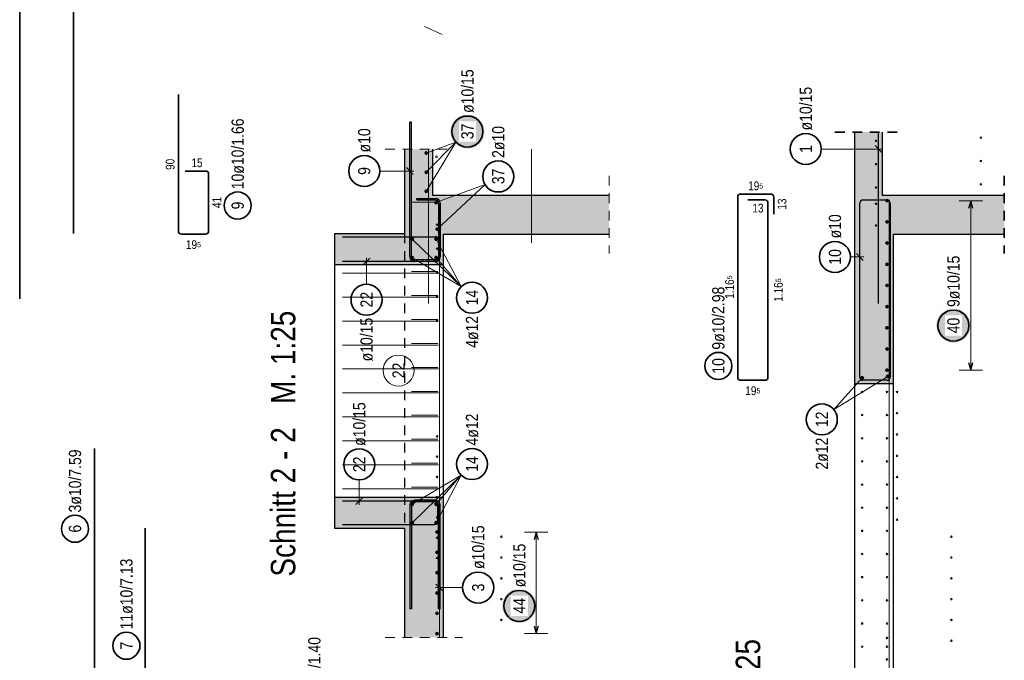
# Model space of a CAD drawing. Header units: millimetres. Extents: x -5 to 96, y -36 to 51.
# Tile 31 of 46: x 58 to 71, y 16 to 24. Entities that reach past the tile are written whole.
import ezdxf

# ---------------------------------------------------------------- set-up
doc = ezdxf.new("R2010")
doc.units = ezdxf.units.MM
doc.linetypes.add('HIDDEN', pattern=[0.375, 0.25, -0.125])
for name, color, linetype, lineweight in [('Achsen', 7, 'Continuous', 20), ('Geschnittene Kanten', 7, 'Continuous', 20), ('nplo Bewehrung', 7, 'Continuous', 20), ('Schraffuren', 7, 'Continuous', 20)]:
    doc.layers.add(name, color=color, linetype=linetype, lineweight=lineweight)
doc.styles.add('Arial Narrow', font='ARIALN.TTF')

msp = doc.modelspace()

# ---------------------------------------------------------------- hatches: boundary and pattern name
at = {"lineweight": 50, "true_color": 0xffffff}
msp.add_hatch(color=7, dxfattribs=at).paths.add_polyline_path([(64.082332, 22.943779), (64.082198, 22.951457), (64.081796, 22.959125), (64.081127, 22.966775), (64.080191, 22.974397), (64.078989, 22.981982), (64.077524, 22.98952), (64.075797, 22.997002), (64.073809, 23.004419), (64.071564, 23.011763), (64.069064, 23.019023), (64.066312, 23.026192), (64.063312, 23.033261), (64.060066, 23.040221), (64.05658, 23.047063), (64.052857, 23.053779), (64.048902, 23.060361), (64.04472, 23.066801), (64.040315, 23.073092), (64.035694, 23.079224), (64.030861, 23.085192), (64.025824, 23.090988), (64.020586, 23.096604), (64.015157, 23.102034), (64.00954, 23.107271), (64.003745, 23.112309), (63.997777, 23.117141), (63.991644, 23.121763), (63.985354, 23.126167), (63.978914, 23.13035), (63.972332, 23.134305), (63.965615, 23.138027), (63.958773, 23.141514), (63.951814, 23.144759), (63.944745, 23.147759), (63.937576, 23.150511), (63.930315, 23.153011), (63.922972, 23.155257), (63.915555, 23.157244), (63.908072, 23.158971), (63.900534, 23.160437), (63.89295, 23.161638), (63.885328, 23.162574), (63.877678, 23.163243), (63.87001, 23.163645), (63.862332, 23.163779), (63.854654, 23.163645), (63.846985, 23.163243), (63.839335, 23.162574), (63.831714, 23.161638), (63.824129, 23.160437), (63.816591, 23.158971), (63.809109, 23.157244), (63.801691, 23.155257), (63.794348, 23.153011), (63.787087, 23.150511), (63.779918, 23.147759), (63.77285, 23.144759), (63.76589, 23.141514), (63.759048, 23.138027), (63.752332, 23.134305), (63.745749, 23.13035), (63.739309, 23.126167), (63.733019, 23.121763), (63.726886, 23.117141), (63.720918, 23.112309), (63.715123, 23.107271), (63.709507, 23.102034), (63.704077, 23.096604), (63.69884, 23.090988), (63.693802, 23.085192), (63.688969, 23.079224), (63.684348, 23.073092), (63.679943, 23.066801), (63.675761, 23.060361), (63.671806, 23.053779), (63.668083, 23.047063), (63.664597, 23.040221), (63.661352, 23.033261), (63.658351, 23.026192), (63.655599, 23.019023), (63.653099, 23.011763), (63.650854, 23.004419), (63.648867, 22.997002), (63.647139, 22.98952), (63.645674, 22.981982), (63.644473, 22.974397), (63.643537, 22.966775), (63.642868, 22.959125), (63.642466, 22.951457), (63.642332, 22.943779), (63.642466, 22.936101), (63.642868, 22.928433), (63.643537, 22.920783), (63.644473, 22.913161), (63.645674, 22.905576), (63.647139, 22.898038), (63.648867, 22.890556), (63.650854, 22.883139), (63.653099, 22.875795), (63.655599, 22.868534), (63.658351, 22.861365), (63.661352, 22.854297), (63.664597, 22.847337), (63.668083, 22.840495), (63.671806, 22.833779), (63.675761, 22.827197), (63.679943, 22.820756), (63.684348, 22.814466), (63.688969, 22.808333), (63.693802, 22.802366), (63.69884, 22.79657), (63.704077, 22.790954), (63.709507, 22.785524), (63.715123, 22.780287), (63.720918, 22.775249), (63.726886, 22.770417), (63.733019, 22.765795), (63.739309, 22.761391), (63.745749, 22.757208), (63.752332, 22.753253), (63.759048, 22.74953), (63.76589, 22.746044), (63.77285, 22.742799), (63.779918, 22.739798), (63.787087, 22.737047), (63.794348, 22.734546), (63.801691, 22.732301), (63.809109, 22.730314), (63.816591, 22.728586), (63.824129, 22.727121), (63.831714, 22.72592), (63.839335, 22.724984), (63.846985, 22.724315), (63.854654, 22.723913), (63.862332, 22.723779), (63.87001, 22.723913), (63.877678, 22.724315), (63.885328, 22.724984), (63.89295, 22.72592), (63.900534, 22.727121), (63.908072, 22.728586), (63.915555, 22.730314), (63.922972, 22.732301), (63.930315, 22.734546), (63.937576, 22.737047), (63.944745, 22.739798), (63.951814, 22.742799), (63.958773, 22.746044), (63.965615, 22.74953), (63.972332, 22.753253), (63.978914, 22.757208), (63.985354, 22.761391), (63.991644, 22.765795), (63.997777, 22.770417), (64.003745, 22.775249), (64.00954, 22.780287), (64.015157, 22.785524), (64.020586, 22.790954), (64.025824, 22.79657), (64.030861, 22.802366), (64.035694, 22.808333), (64.040315, 22.814466), (64.04472, 22.820756), (64.048902, 22.827197), (64.052857, 22.833779), (64.05658, 22.840495), (64.060066, 22.847337), (64.063312, 22.854297), (64.066312, 22.861365), (64.069064, 22.868534), (64.071564, 22.875795), (64.073809, 22.883139), (64.075797, 22.890556), (64.077524, 22.898038), (64.078989, 22.905576), (64.080191, 22.913161), (64.081127, 22.920783), (64.081796, 22.928433)])
at = {"lineweight": 25, "true_color": 0xffffff}
for points in [[(70.347143, 20.440674), (70.347009, 20.448352), (70.346607, 20.45602), (70.345938, 20.46367), (70.345002, 20.471292), (70.343801, 20.478877), (70.342335, 20.486415), (70.340608, 20.493897), (70.33862, 20.501314), (70.336375, 20.508658), (70.333875, 20.515918), (70.331123, 20.523087), (70.328123, 20.530156), (70.324878, 20.537116), (70.321391, 20.543958), (70.317668, 20.550674), (70.313713, 20.557256), (70.309531, 20.563696), (70.305127, 20.569987), (70.300505, 20.576119), (70.295673, 20.582087), (70.290635, 20.587883), (70.285398, 20.593499), (70.279968, 20.598929), (70.274352, 20.604166), (70.268556, 20.609204), (70.262588, 20.614036), (70.256456, 20.618658), (70.250165, 20.623062), (70.243725, 20.627245), (70.237143, 20.6312), (70.230427, 20.634922), (70.223585, 20.638409), (70.216625, 20.641654), (70.209556, 20.644654), (70.202387, 20.647406), (70.195127, 20.649906), (70.187783, 20.652152), (70.180366, 20.654139), (70.172883, 20.655866), (70.165346, 20.657332), (70.157761, 20.658533), (70.150139, 20.659469), (70.142489, 20.660138), (70.134821, 20.66054), (70.127143, 20.660674), (70.119465, 20.66054), (70.111796, 20.660138), (70.104147, 20.659469), (70.096525, 20.658533), (70.08894, 20.657332), (70.081402, 20.655866), (70.07392, 20.654139), (70.066503, 20.652152), (70.059159, 20.649906), (70.051898, 20.647406), (70.044729, 20.644654), (70.037661, 20.641654), (70.030701, 20.638409), (70.023859, 20.634922), (70.017143, 20.6312), (70.010561, 20.627245), (70.00412, 20.623062), (69.99783, 20.618658), (69.991697, 20.614036), (69.98573, 20.609204), (69.979934, 20.604166), (69.974318, 20.598929), (69.968888, 20.593499), (69.963651, 20.587883), (69.958613, 20.582087), (69.953781, 20.576119), (69.949159, 20.569987), (69.944755, 20.563696), (69.940572, 20.557256), (69.936617, 20.550674), (69.932894, 20.543958), (69.929408, 20.537116), (69.926163, 20.530156), (69.923162, 20.523087), (69.920411, 20.515918), (69.91791, 20.508658), (69.915665, 20.501314), (69.913678, 20.493897), (69.91195, 20.486415), (69.910485, 20.478877), (69.909284, 20.471292), (69.908348, 20.46367), (69.907679, 20.45602), (69.907277, 20.448352), (69.907143, 20.440674), (69.907277, 20.432996), (69.907679, 20.425328), (69.908348, 20.417678), (69.909284, 20.410056), (69.910485, 20.402471), (69.91195, 20.394933), (69.913678, 20.387451), (69.915665, 20.380034), (69.91791, 20.37269), (69.920411, 20.36543), (69.923162, 20.358261), (69.926163, 20.351192), (69.929408, 20.344232), (69.932894, 20.33739), (69.936617, 20.330674), (69.940572, 20.324092), (69.944755, 20.317652), (69.949159, 20.311361), (69.953781, 20.305228), (69.958613, 20.299261), (69.963651, 20.293465), (69.968888, 20.287849), (69.974318, 20.282419), (69.979934, 20.277182), (69.98573, 20.272144), (69.991697, 20.267312), (69.99783, 20.26269), (70.00412, 20.258286), (70.010561, 20.254103), (70.017143, 20.250148), (70.023859, 20.246426), (70.030701, 20.242939), (70.037661, 20.239694), (70.044729, 20.236694), (70.051898, 20.233942), (70.059159, 20.231442), (70.066503, 20.229196), (70.07392, 20.227209), (70.081402, 20.225481), (70.08894, 20.224016), (70.096525, 20.222815), (70.104147, 20.221879), (70.111796, 20.22121), (70.119465, 20.220808), (70.127143, 20.220674), (70.134821, 20.220808), (70.142489, 20.22121), (70.150139, 20.221879), (70.157761, 20.222815), (70.165346, 20.224016), (70.172883, 20.225481), (70.180366, 20.227209), (70.187783, 20.229196), (70.195127, 20.231442), (70.202387, 20.233942), (70.209556, 20.236694), (70.216625, 20.239694), (70.223585, 20.242939), (70.230427, 20.246426), (70.237143, 20.250148), (70.243725, 20.254103), (70.250165, 20.258286), (70.256456, 20.26269), (70.262588, 20.267312), (70.268556, 20.272144), (70.274352, 20.277182), (70.279968, 20.282419), (70.285398, 20.287849), (70.290635, 20.293465), (70.295673, 20.299261), (70.300505, 20.305228), (70.305127, 20.311361), (70.309531, 20.317652), (70.313713, 20.324092), (70.317668, 20.330674), (70.321391, 20.33739), (70.324878, 20.344232), (70.328123, 20.351192), (70.331123, 20.358261), (70.333875, 20.36543), (70.336375, 20.37269), (70.33862, 20.380034), (70.340608, 20.387451), (70.342335, 20.394933), (70.343801, 20.402471), (70.345002, 20.410056), (70.345938, 20.417678), (70.346607, 20.425328)], [(64.75141, 16.825066), (64.751276, 16.832744), (64.750874, 16.840412), (64.750205, 16.848062), (64.749269, 16.855684), (64.748067, 16.863269), (64.746602, 16.870807), (64.744875, 16.878289), (64.742887, 16.885706), (64.740642, 16.89305), (64.738142, 16.90031), (64.73539, 16.907479), (64.73239, 16.914548), (64.729144, 16.921508), (64.725658, 16.92835), (64.721935, 16.935066), (64.71798, 16.941648), (64.713798, 16.948088), (64.709393, 16.954379), (64.704772, 16.960512), (64.69994, 16.966479), (64.694902, 16.972275), (64.689665, 16.977891), (64.684235, 16.983321), (64.678618, 16.988558), (64.672823, 16.993596), (64.666855, 16.998428), (64.660723, 17.00305), (64.654432, 17.007454), (64.647992, 17.011637), (64.64141, 17.015592), (64.634693, 17.019314), (64.627851, 17.022801), (64.620892, 17.026046), (64.613823, 17.029046), (64.606654, 17.031798), (64.599393, 17.034298), (64.59205, 17.036544), (64.584633, 17.038531), (64.57715, 17.040258), (64.569612, 17.041724), (64.562028, 17.042925), (64.554406, 17.043861), (64.546756, 17.04453), (64.539088, 17.044932), (64.53141, 17.045066), (64.523732, 17.044932), (64.516063, 17.04453), (64.508413, 17.043861), (64.500792, 17.042925), (64.493207, 17.041724), (64.485669, 17.040258), (64.478187, 17.038531), (64.47077, 17.036544), (64.463426, 17.034298), (64.456165, 17.031798), (64.448996, 17.029046), (64.441928, 17.026046), (64.434968, 17.022801), (64.428126, 17.019314), (64.42141, 17.015592), (64.414828, 17.011637), (64.408387, 17.007454), (64.402097, 17.00305), (64.395964, 16.998428), (64.389996, 16.993596), (64.384201, 16.988558), (64.378585, 16.983321), (64.373155, 16.977891), (64.367918, 16.972275), (64.36288, 16.966479), (64.358047, 16.960512), (64.353426, 16.954379), (64.349021, 16.948088), (64.344839, 16.941648), (64.340884, 16.935066), (64.337161, 16.92835), (64.333675, 16.921508), (64.33043, 16.914548), (64.327429, 16.907479), (64.324677, 16.90031), (64.322177, 16.89305), (64.319932, 16.885706), (64.317945, 16.878289), (64.316217, 16.870807), (64.314752, 16.863269), (64.313551, 16.855684), (64.312615, 16.848062), (64.311946, 16.840412), (64.311544, 16.832744), (64.31141, 16.825066), (64.311544, 16.817388), (64.311946, 16.80972), (64.312615, 16.80207), (64.313551, 16.794448), (64.314752, 16.786863), (64.316217, 16.779325), (64.317945, 16.771843), (64.319932, 16.764426), (64.322177, 16.757082), (64.324677, 16.749822), (64.327429, 16.742653), (64.33043, 16.735584), (64.333675, 16.728624), (64.337161, 16.721782), (64.340884, 16.715066), (64.344839, 16.708484), (64.349021, 16.702044), (64.353426, 16.695753), (64.358047, 16.68962), (64.36288, 16.683653), (64.367918, 16.677857), (64.373155, 16.672241), (64.378585, 16.666811), (64.384201, 16.661574), (64.389996, 16.656536), (64.395964, 16.651704), (64.402097, 16.647082), (64.408387, 16.642678), (64.414828, 16.638495), (64.42141, 16.63454), (64.428126, 16.630818), (64.434968, 16.627331), (64.441928, 16.624086), (64.448996, 16.621086), (64.456165, 16.618334), (64.463426, 16.615834), (64.47077, 16.613588), (64.478187, 16.611601), (64.485669, 16.609874), (64.493207, 16.608408), (64.500792, 16.607207), (64.508413, 16.606271), (64.516063, 16.605602), (64.523732, 16.6052), (64.53141, 16.605066), (64.539088, 16.6052), (64.546756, 16.605602), (64.554406, 16.606271), (64.562028, 16.607207), (64.569612, 16.608408), (64.57715, 16.609874), (64.584633, 16.611601), (64.59205, 16.613588), (64.599393, 16.615834), (64.606654, 16.618334), (64.613823, 16.621086), (64.620892, 16.624086), (64.627851, 16.627331), (64.634693, 16.630818), (64.64141, 16.63454), (64.647992, 16.638495), (64.654432, 16.642678), (64.660723, 16.647082), (64.666855, 16.651704), (64.672823, 16.656536), (64.678618, 16.661574), (64.684235, 16.666811), (64.689665, 16.672241), (64.694902, 16.677857), (64.69994, 16.683653), (64.704772, 16.68962), (64.709393, 16.695753), (64.713798, 16.702044), (64.71798, 16.708484), (64.721935, 16.715066), (64.725658, 16.721782), (64.729144, 16.728624), (64.73239, 16.735584), (64.73539, 16.742653), (64.738142, 16.749822), (64.740642, 16.757082), (64.742887, 16.764426), (64.744875, 16.771843), (64.746602, 16.779325), (64.748067, 16.786863), (64.749269, 16.794448), (64.750205, 16.80207), (64.750874, 16.80972)]]:
    msp.add_hatch(color=7, dxfattribs=at).paths.add_polyline_path(points)
at = {"layer": 'Schraffuren', "lineweight": 13, "true_color": 0xd7ffd7}
for points in [[(69.350629, 19.694796), (69.350629, 22.121704), (69.210629, 22.121704), (69.210629, 22.936161), (68.850629, 22.936161), (68.850629, 19.694796)], [(63.050289, 21.226558), (63.550289, 21.226558), (63.550289, 22.121704), (63.410289, 22.121704), (63.410289, 22.715421), (63.050289, 22.715421)], [(63.550289, 21.621704), (65.689258, 21.621704), (65.689258, 22.121704), (63.550289, 22.121704)], [(69.350629, 21.621704), (70.783233, 21.621704), (70.783233, 22.121704), (69.350629, 22.121704)], [(62.150289, 21.226558), (63.050289, 21.226558), (63.050289, 21.626558), (62.150289, 21.626558)], [(62.150289, 17.826558), (63.050289, 17.826558), (63.050289, 18.226558), (62.150289, 18.226558)], [(63.050289, 16.417655), (63.550289, 16.417655), (63.550289, 18.226558), (63.050289, 18.226558)]]:
    msp.add_hatch(color=254, dxfattribs=at).paths.add_polyline_path(points)

# ---------------------------------------------------------------- linework, layer by layer
at = {"color": 2, "linetype": 'Continuous', "lineweight": 35, "ltscale": 0.5}
for p, q in [((58.785379, 36.80723), (58.785379, 21.626558)), ((60.135819, 21.65937), (60.135819, 23.41937)), ((60.225819, 22.434516), (60.485819, 22.434516)), ((60.525819, 22.394516), (60.525819, 21.65937)), ((67.346759, 19.774796), (67.346759, 22.096704)), ((67.386759, 22.136704), (67.771759, 22.136704)), ((67.811759, 22.096704), (67.811759, 21.876704)), ((67.476759, 22.061704), (67.696759, 22.061704)), ((67.736759, 22.021704), (67.736759, 19.774796)), ((60.485819, 21.61937), (60.175819, 21.61937)), ((67.696759, 19.734796), (67.386759, 19.734796)), ((59.055358, 18.856797), (59.055358, 3.676797)), ((59.709604, 3.567223), (59.709604, 17.827223))]:
    msp.add_line(p, q, dxfattribs=at)
at = {"color": 9, "linetype": 'Continuous', "lineweight": 0}
msp.add_line((63.307482, 24.297438), (63.535892, 24.194654), dxfattribs=at)
at = {"color": 2, "linetype": 'HIDDEN', "lineweight": 35, "ltscale": 0.5}
for p, q in [((68.600629, 22.936161), (69.460629, 22.936161)), ((70.783233, 22.371704), (70.783233, 21.371704))]:
    msp.add_line(p, q, dxfattribs=at)
at = {"color": 5, "linetype": 'Continuous', "lineweight": 18, "ltscale": 0.5}
for p, q in [((63.330289, 22.171704), (63.715015, 22.808509)), ((63.330289, 22.418562), (63.715015, 22.808509)), ((63.330289, 22.665421), (63.715015, 22.808509)), ((63.456786, 22.026914), (64.08978, 22.25837)), ((63.472626, 21.684763), (64.08978, 22.25837)), ((70.5, 22.051704), (70.2, 22.051704)), ((70.35, 22.051704), (70.35, 19.864798)), ((63.150289, 21.556558), (63.783317, 20.944331)), ((63.460289, 21.556558), (63.783317, 20.944331)), ((62.561595, 20.973327), (62.561595, 21.316558)), ((63.150289, 21.316558), (63.783317, 20.944331)), ((63.460289, 21.316558), (63.783317, 20.944331)), ((70.2, 19.864798), (70.5, 19.864798)), ((69.280629, 19.784796), (68.584912, 19.356606)), ((68.950629, 19.764796), (68.584912, 19.356606)), ((62.467947, 18.448899), (62.467947, 18.126558)), ((63.150289, 17.896558), (63.783317, 18.508785)), ((63.150289, 18.136558), (63.783317, 18.508785)), ((63.460289, 18.136558), (63.783317, 18.508785)), ((63.460289, 17.896558), (63.783317, 18.508785)), ((64.9, 17.776558), (64.6, 17.776558)), ((64.75, 17.776558), (64.75, 16.467656)), ((64.6, 16.467656), (64.9, 16.467656))]:
    msp.add_line(p, q, dxfattribs=at)
at = {"color": 5, "linetype": 'HIDDEN', "lineweight": 18, "ltscale": 0.5}
for p, q in [((62.800289, 22.715421), (63.660289, 22.715421)), ((65.689258, 22.371704), (65.689258, 21.371704)), ((62.800289, 16.417655), (63.800289, 16.417655))]:
    msp.add_line(p, q, dxfattribs=at)
at = {"color": 3, "linetype": 'Continuous', "lineweight": 25, "ltscale": 0.5}
for p, q in [((70.35, 22.051704), (70.323205, 21.951704)), ((70.376795, 21.951704), (70.35, 22.051704)), ((62.250289, 21.586558), (63.450289, 21.586558)), ((63.490289, 21.546558), (63.490289, 21.306558)), ((63.450289, 21.266558), (62.250289, 21.266558)), ((62.60579, 21.310752), (62.517401, 21.222364)), ((70.323205, 19.964798), (70.35, 19.864798)), ((70.35, 19.864798), (70.376795, 19.964798)), ((63.440289, 18.176558), (62.250289, 18.176558)), ((62.423753, 18.132364), (62.512142, 18.220752)), ((63.480289, 17.916558), (63.480289, 18.136558)), ((62.250289, 17.876558), (63.440289, 17.876558)), ((64.75, 17.776558), (64.723205, 17.676558)), ((64.776795, 17.676558), (64.75, 17.776558)), ((64.723205, 16.567656), (64.75, 16.467656)), ((64.75, 16.467656), (64.776795, 16.567656))]:
    msp.add_line(p, q, dxfattribs=at)
at = {"color": 3, "linetype": 'HIDDEN', "lineweight": 25, "ltscale": 0.5}
msp.add_line((63.050289, 21.626558), (63.050289, 17.826558), dxfattribs=at)
at = {"color": 3, "linetype": 'Continuous', "lineweight": 25}
for p, q in [((62.150289, 21.226558), (62.150289, 18.226558)), ((63.550289, 21.226558), (63.550289, 18.226558))]:
    msp.add_line(p, q, dxfattribs=at)
at = {"color": 2, "linetype": 'Continuous', "lineweight": 35, "ltscale": 0.5}
for centre, radius in [((63.862332, 22.943779), 0.2), ((64.259828, 22.363649), 0.2), ((60.900819, 21.988727), 0.175), ((62.561595, 20.773327), 0.2), ((63.921505, 20.799749), 0.2), ((70.127143, 20.440674), 0.2), ((67.096397, 19.919817), 0.175), ((68.430578, 19.229401), 0.2), ((62.467947, 18.648899), 0.2), ((63.921505, 18.653366), 0.2), ((58.803377, 17.81987), 0.175), ((64.53141, 16.825066), 0.2), ((59.466093, 16.310966), 0.175)]:
    msp.add_circle(centre, radius, dxfattribs=at)
at = {"color": 4, "linetype": 'Continuous', "lineweight": 50, "ltscale": 0.5}
for centre, radius in [((63.330289, 22.665421), 0.01), ((63.330289, 22.665421), 0.01), ((63.330289, 22.665421), 0.009), ((63.330289, 22.665421), 0.007), ((63.330289, 22.665421), 0.005), ((63.330289, 22.665421), 0.003), ((63.330289, 22.665421), 0.001), ((63.330289, 22.418562), 0.01), ((63.330289, 22.418562), 0.01), ((63.330289, 22.418562), 0.009), ((63.330289, 22.418562), 0.007), ((63.330289, 22.418562), 0.005), ((63.330289, 22.418562), 0.003), ((63.330289, 22.418562), 0.001), ((63.330289, 22.171704), 0.01), ((63.330289, 22.171704), 0.01), ((63.330289, 22.171704), 0.009), ((63.330289, 22.171704), 0.007), ((63.330289, 22.171704), 0.005), ((63.330289, 22.171704), 0.003), ((63.330289, 22.171704), 0.001), ((63.456786, 22.026914), 0.01), ((63.456786, 22.026914), 0.01), ((63.456786, 22.026914), 0.009), ((63.456786, 22.026914), 0.007), ((63.456786, 22.026914), 0.005), ((63.456786, 22.026914), 0.003), ((63.456786, 22.026914), 0.001), ((69.270629, 22.051704), 0.01), ((69.270629, 22.051704), 0.01), ((69.270629, 22.051704), 0.009), ((69.270629, 22.051704), 0.007), ((69.270629, 22.051704), 0.005), ((69.270629, 22.051704), 0.003), ((69.270629, 22.051704), 0.001), ((69.270629, 21.778341), 0.01), ((69.270629, 21.778341), 0.01), ((69.270629, 21.778341), 0.009), ((69.270629, 21.778341), 0.007), ((69.270629, 21.778341), 0.005), ((69.270629, 21.778341), 0.003), ((69.270629, 21.778341), 0.001), ((63.472626, 21.684763), 0.01), ((63.472626, 21.684763), 0.01), ((63.472626, 21.684763), 0.009), ((63.472626, 21.684763), 0.007), ((63.472626, 21.684763), 0.005), ((63.472626, 21.684763), 0.003), ((63.472626, 21.684763), 0.001), ((63.150289, 21.556558), 0.012), ((63.150289, 21.556558), 0.012), ((63.150289, 21.556558), 0.0108), ((63.150289, 21.556558), 0.0084), ((63.150289, 21.556558), 0.006), ((63.150289, 21.556558), 0.0036), ((63.150289, 21.556558), 0.0012), ((63.460289, 21.556558), 0.012), ((63.460289, 21.556558), 0.012), ((63.460289, 21.556558), 0.0108), ((63.460289, 21.556558), 0.0084), ((63.460289, 21.556558), 0.006), ((63.460289, 21.556558), 0.0036), ((63.460289, 21.556558), 0.0012), ((69.270629, 21.504977), 0.01), ((69.270629, 21.504977), 0.01), ((69.270629, 21.504977), 0.009), ((69.270629, 21.504977), 0.007), ((69.270629, 21.504977), 0.005), ((69.270629, 21.504977), 0.003), ((69.270629, 21.504977), 0.001), ((63.150289, 21.316558), 0.012), ((63.150289, 21.316558), 0.012), ((63.150289, 21.316558), 0.0108), ((63.150289, 21.316558), 0.0084), ((63.460289, 21.316558), 0.012), ((63.460289, 21.316558), 0.012), ((63.460289, 21.316558), 0.0108), ((63.460289, 21.316558), 0.0084), ((63.150289, 21.316558), 0.006), ((63.150289, 21.316558), 0.0036), ((63.150289, 21.316558), 0.0012), ((63.460289, 21.316558), 0.006), ((63.460289, 21.316558), 0.0036), ((63.460289, 21.316558), 0.0012), ((69.270629, 21.231614), 0.01), ((69.270629, 21.231614), 0.01), ((69.270629, 21.231614), 0.009), ((69.270629, 21.231614), 0.007), ((69.270629, 21.231614), 0.005), ((69.270629, 21.231614), 0.003), ((69.270629, 21.231614), 0.001), ((69.270629, 20.958251), 0.01), ((69.270629, 20.958251), 0.01), ((69.270629, 20.958251), 0.009), ((69.270629, 20.958251), 0.007), ((69.270629, 20.958251), 0.005), ((69.270629, 20.958251), 0.003), ((69.270629, 20.958251), 0.001), ((69.270629, 20.684888), 0.01), ((69.270629, 20.684888), 0.01), ((69.270629, 20.684888), 0.009), ((69.270629, 20.684888), 0.007), ((69.270629, 20.684888), 0.005), ((69.270629, 20.684888), 0.003), ((69.270629, 20.684888), 0.001), ((69.270629, 20.411525), 0.01), ((69.270629, 20.411525), 0.01), ((69.270629, 20.411525), 0.009), ((69.270629, 20.411525), 0.007), ((69.270629, 20.411525), 0.005), ((69.270629, 20.411525), 0.003), ((69.270629, 20.411525), 0.001), ((69.270629, 20.138161), 0.01), ((69.270629, 20.138161), 0.01), ((69.270629, 20.138161), 0.009), ((69.270629, 20.138161), 0.007), ((69.270629, 20.138161), 0.005), ((69.270629, 20.138161), 0.003), ((69.270629, 20.138161), 0.001), ((69.270629, 19.864798), 0.01), ((69.270629, 19.864798), 0.01), ((69.270629, 19.864798), 0.009), ((69.270629, 19.864798), 0.007), ((69.270629, 19.864798), 0.005), ((69.270629, 19.864798), 0.003), ((69.270629, 19.864798), 0.001), ((68.950629, 19.764796), 0.012), ((68.950629, 19.764796), 0.012), ((68.950629, 19.764796), 0.0108), ((68.950629, 19.764796), 0.0084), ((68.950629, 19.764796), 0.006), ((68.950629, 19.764796), 0.0036), ((68.950629, 19.764796), 0.0012), ((69.280629, 19.784796), 0.012), ((69.280629, 19.784796), 0.012), ((69.280629, 19.784796), 0.0108), ((69.280629, 19.784796), 0.0084), ((69.280629, 19.784796), 0.006), ((69.280629, 19.784796), 0.0036), ((69.280629, 19.784796), 0.0012), ((63.150289, 18.136558), 0.012), ((63.150289, 18.136558), 0.012), ((63.150289, 18.136558), 0.0108), ((63.150289, 18.136558), 0.0084), ((63.150289, 18.136558), 0.006), ((63.150289, 18.136558), 0.0036), ((63.150289, 18.136558), 0.0012), ((63.460289, 18.136558), 0.012), ((63.460289, 18.136558), 0.012), ((63.460289, 18.136558), 0.0108), ((63.460289, 18.136558), 0.0084), ((63.460289, 18.136558), 0.006), ((63.460289, 18.136558), 0.0036), ((63.460289, 18.136558), 0.0012), ((63.150289, 17.896558), 0.012), ((63.150289, 17.896558), 0.012), ((63.150289, 17.896558), 0.0108), ((63.150289, 17.896558), 0.0084), ((63.150289, 17.896558), 0.006), ((63.150289, 17.896558), 0.0036), ((63.150289, 17.896558), 0.0012), ((63.460289, 17.896558), 0.012), ((63.460289, 17.896558), 0.012), ((63.460289, 17.896558), 0.0108), ((63.460289, 17.896558), 0.0084), ((63.460289, 17.896558), 0.006), ((63.460289, 17.896558), 0.0036), ((63.460289, 17.896558), 0.0012), ((63.470289, 17.776558), 0.01), ((63.470289, 17.776558), 0.01), ((63.470289, 17.776558), 0.009), ((63.470289, 17.776558), 0.007), ((63.470289, 17.776558), 0.005), ((63.470289, 17.776558), 0.003), ((63.470289, 17.776558), 0.001), ((63.470289, 17.514778), 0.01), ((63.470289, 17.514778), 0.01), ((63.470289, 17.514778), 0.009), ((63.470289, 17.514778), 0.007), ((63.470289, 17.514778), 0.005), ((63.470289, 17.514778), 0.003), ((63.470289, 17.514778), 0.001), ((63.470289, 17.252997), 0.01), ((63.470289, 17.252997), 0.01), ((63.470289, 17.252997), 0.009), ((63.470289, 17.252997), 0.007), ((63.470289, 17.252997), 0.005), ((63.470289, 17.252997), 0.003), ((63.470289, 17.252997), 0.001), ((63.470289, 16.991217), 0.01), ((63.470289, 16.991217), 0.01), ((63.470289, 16.991217), 0.009), ((63.470289, 16.991217), 0.007), ((63.470289, 16.991217), 0.005), ((63.470289, 16.991217), 0.003), ((63.470289, 16.991217), 0.001), ((63.470289, 16.729436), 0.01), ((63.470289, 16.729436), 0.01), ((63.470289, 16.729436), 0.009), ((63.470289, 16.729436), 0.007), ((63.470289, 16.729436), 0.005), ((63.470289, 16.729436), 0.003), ((63.470289, 16.729436), 0.001), ((63.470289, 16.467656), 0.01), ((63.470289, 16.467656), 0.01), ((63.470289, 16.467656), 0.009), ((63.470289, 16.467656), 0.007), ((63.470289, 16.467656), 0.005), ((63.470289, 16.467656), 0.003), ((63.470289, 16.467656), 0.001)]:
    msp.add_circle(centre, radius, dxfattribs=at)
at = {"color": 2, "linetype": 'Continuous', "lineweight": 35, "ltscale": 0.5}
for centre, start, end in [((60.485819, 22.394516), 0, 90), ((67.386759, 22.096704), 90, 180), ((67.771759, 22.096704), 0, 90), ((67.696759, 22.021704), 0, 90), ((60.175819, 21.65937), 180, 270), ((60.485819, 21.65937), 270, 0), ((67.386759, 19.774796), 180, 270), ((67.696759, 19.774796), 270, 0)]:
    msp.add_arc(centre, 0.04, start, end, dxfattribs=at)
at = {"color": 3, "linetype": 'Continuous', "lineweight": 25, "ltscale": 0.5}
for centre, start, end in [((63.450289, 21.546558), 0, 90), ((63.450289, 21.306558), 270, 0), ((63.440289, 18.136558), 0, 90), ((63.440289, 17.916558), 270, 0)]:
    msp.add_arc(centre, 0.04, start, end, dxfattribs=at)
at = {"layer": 'Achsen', "color": 2, "linetype": 'Continuous', "lineweight": 35, "ltscale": 0.5}
msp.add_line((58.090626, 20.787224), (58.090626, 36.787224), dxfattribs=at)
at = {"layer": 'Achsen', "color": 3, "linetype": 'Continuous', "lineweight": 25, "ltscale": 0.5}
for p, q in [((69.160629, 20.726558), (69.160629, 22.936161)), ((69.204823, 22.673979), (69.116435, 22.762367)), ((68.920629, 19.774796), (68.920629, 22.021704)), ((68.960629, 22.061704), (69.270629, 22.061704)), ((69.050629, 22.061704), (69.270629, 22.061704)), ((69.310629, 22.021704), (69.310629, 19.774796)), ((69.310629, 22.021704), (69.310629, 21.801704)), ((68.964823, 21.281003), (68.876435, 21.369392)), ((69.270629, 19.734796), (68.960629, 19.734796)), ((63.450289, 18.186558), (63.180289, 18.186558)), ((63.450289, 18.166558), (63.180289, 18.166558)), ((63.120289, 18.126558), (63.120289, 16.786558)), ((63.140289, 18.126558), (63.140289, 16.786558)), ((63.490289, 16.786558), (63.490289, 18.126558)), ((63.510289, 16.786558), (63.510289, 18.126558)), ((63.456095, 17.105613), (63.544483, 17.017225)), ((63.140289, 16.786558), (63.120289, 16.786558)), ((63.490289, 16.786558), (63.510289, 16.786558))]:
    msp.add_line(p, q, dxfattribs=at)
at = {"layer": 'Achsen', "color": 5, "linetype": 'Continuous', "lineweight": 18, "ltscale": 0.5}
for p, q in [((68.42405, 22.718173), (69.210629, 22.718173)), ((68.80009, 21.325198), (68.970629, 21.325198)), ((63.800858, 17.061419), (63.450289, 17.061419))]:
    msp.add_line(p, q, dxfattribs=at)
at = {"layer": 'Achsen', "color": 3, "linetype": 'Continuous', "lineweight": 25}
for p, q in [((68.850629, 19.694796), (68.850629, 14.694796)), ((69.350629, 19.694796), (69.350629, 14.694796))]:
    msp.add_line(p, q, dxfattribs=at)
at = {"layer": 'Achsen', "color": 2, "linetype": 'Continuous', "lineweight": 35, "ltscale": 0.5}
for centre in [(68.22405, 22.718173), (68.60009, 21.325198), (64.000858, 17.061419)]:
    msp.add_circle(centre, 0.2, dxfattribs=at)
at = {"layer": 'Achsen', "color": 3, "linetype": 'Continuous', "lineweight": 25, "ltscale": 0.5}
for centre, radius, start, end in [((68.960629, 22.021704), 0.04, 90, 180), ((69.270629, 22.021704), 0.04, 0, 90), ((69.270629, 22.021704), 0.04, 0, 90), ((68.960629, 19.774796), 0.04, 180, 270), ((69.270629, 19.774796), 0.04, 270, 0), ((63.180289, 18.126558), 0.06, 90, 180), ((63.180289, 18.126558), 0.04, 90, 180), ((63.450289, 18.126558), 0.06, 0, 90), ((63.450289, 18.126558), 0.04, 0, 90)]:
    msp.add_arc(centre, radius, start, end, dxfattribs=at)
at = {"layer": 'Geschnittene Kanten', "color": 3, "linetype": 'Continuous', "lineweight": 25, "ltscale": 0.5}
for p, q in [((63.120289, 21.326558), (63.120289, 23.066558)), ((63.140289, 23.066558), (63.120289, 23.066558)), ((63.140289, 21.326558), (63.140289, 23.066558)), ((63.164483, 22.389916), (63.076095, 22.478304)), ((63.210289, 22.081704), (63.450289, 22.081704)), ((63.210289, 22.061704), (63.210289, 22.081704)), ((63.210289, 22.061704), (63.450289, 22.061704)), ((63.490289, 22.021704), (63.490289, 21.326558)), ((63.510289, 22.021704), (63.510289, 21.326558)), ((63.450289, 21.286558), (63.180289, 21.286558)), ((63.450289, 21.266558), (63.180289, 21.266558))]:
    msp.add_line(p, q, dxfattribs=at)
at = {"layer": 'Geschnittene Kanten', "color": 3, "linetype": 'Continuous', "lineweight": 25}
for p, q in [((68.850629, 22.936161), (68.850629, 19.694796)), ((69.210629, 22.936161), (69.210629, 22.121704)), ((63.050289, 22.715421), (63.050289, 21.626558)), ((63.410289, 22.715421), (63.410289, 22.121704)), ((63.410289, 22.121704), (63.550289, 22.121704)), ((63.550289, 22.121704), (65.689258, 22.121704)), ((69.210629, 22.121704), (69.350629, 22.121704)), ((69.350629, 22.121704), (70.783233, 22.121704)), ((62.150289, 21.626558), (62.150289, 21.226558)), ((62.150289, 21.626558), (63.050289, 21.626558)), ((63.550289, 21.621704), (63.550289, 21.226558)), ((63.550289, 21.621704), (65.689258, 21.621704)), ((69.350629, 21.621704), (69.350629, 19.694796)), ((69.350629, 21.621704), (70.783233, 21.621704)), ((62.150289, 21.226558), (63.050289, 21.226558)), ((63.050289, 21.226558), (63.550289, 21.226558)), ((68.850629, 19.694796), (69.350629, 19.694796)), ((62.150289, 18.226558), (62.150289, 17.826558)), ((62.150289, 18.226558), (63.050289, 18.226558)), ((63.050289, 18.226558), (63.550289, 18.226558)), ((63.550289, 18.226558), (63.550289, 16.417655)), ((62.150289, 17.826558), (63.050289, 17.826558)), ((63.050289, 17.826558), (63.050289, 16.417655))]:
    msp.add_line(p, q, dxfattribs=at)
at = {"layer": 'Geschnittene Kanten', "color": 5, "linetype": 'Continuous', "lineweight": 18, "ltscale": 0.5}
msp.add_line((62.731743, 22.43411), (63.170289, 22.43411), dxfattribs=at)
at = {"layer": 'Geschnittene Kanten', "color": 2, "linetype": 'Continuous', "lineweight": 35, "ltscale": 0.5}
msp.add_circle((62.531743, 22.43411), 0.2, dxfattribs=at)
at = {"layer": 'Geschnittene Kanten', "color": 3, "linetype": 'Continuous', "lineweight": 25, "ltscale": 0.5}
for centre, radius, start, end in [((63.450289, 22.021704), 0.06, 0, 90), ((63.450289, 22.021704), 0.04, 0, 90), ((63.180289, 21.326558), 0.06, 180, 270), ((63.180289, 21.326558), 0.04, 180, 270), ((63.450289, 21.326558), 0.04, 270, 0), ((63.450289, 21.326558), 0.06, 270, 0)]:
    msp.add_arc(centre, radius, start, end, dxfattribs=at)
at = {"layer": 'nplo Bewehrung', "color": 9, "linetype": 'Continuous', "lineweight": 0, "ltscale": 0.5}
for p, q in [((63.360289, 20.727306), (63.360289, 22.715421)), ((64.690289, 21.50656), (64.690289, 22.715421)), ((63.150289, 22.031704), (63.450289, 22.031704)), ((63.500289, 21.981704), (63.500289, 16.417655)), ((69.300629, 12.990883), (69.300629, 22.061704)), ((62.250289, 21.116556), (63.490289, 21.116556)), ((63.140289, 21.136646), (63.480289, 21.136646)), ((63.140289, 20.827758), (63.480289, 20.827758)), ((62.250289, 20.807667), (63.490289, 20.807667)), ((62.250289, 20.498779), (63.490289, 20.498779)), ((63.140289, 20.518869), (63.480289, 20.518869)), ((62.250289, 20.18989), (63.490289, 20.18989)), ((63.140289, 20.20998), (63.480289, 20.20998)), ((62.250289, 19.881001), (63.490289, 19.881001)), ((63.140289, 19.901092), (63.480289, 19.901092)), ((62.250289, 19.572113), (63.490289, 19.572113)), ((63.140289, 19.592203), (63.480289, 19.592203)), ((62.250289, 19.263224), (63.490289, 19.263224)), ((63.140289, 19.283314), (63.480289, 19.283314)), ((62.250289, 18.954335), (63.490289, 18.954335)), ((63.140289, 18.974425), (63.480289, 18.974425)), ((63.140289, 18.665537), (63.480289, 18.665537)), ((62.250289, 18.645447), (63.490289, 18.645447)), ((62.250289, 18.336558), (63.490289, 18.336558)), ((63.140289, 18.356648), (63.480289, 18.356648))]:
    msp.add_line(p, q, dxfattribs=at)
for centre, radius in [((70.480629, 22.864684), 0.01), ((70.480629, 22.864684), 0.01), ((69.130629, 22.823689), 0.01), ((69.130629, 22.823689), 0.01), ((63.462289, 22.617869), 0.012), ((63.462289, 22.617869), 0.012), ((69.130629, 22.522533), 0.01), ((69.130629, 22.522533), 0.01), ((70.480629, 22.563107), 0.01), ((70.480629, 22.563107), 0.01), ((69.130629, 22.221376), 0.01), ((69.130629, 22.221376), 0.01), ((70.480629, 22.26153), 0.01), ((70.480629, 22.26153), 0.01), ((63.470289, 22.051703), 0.01), ((63.470289, 22.051703), 0.01), ((69.130629, 22.011704), 0.01), ((69.130629, 22.011704), 0.01), ((63.470289, 21.741703), 0.01), ((63.470289, 21.741703), 0.01), ((69.130629, 21.731704), 0.01), ((69.130629, 21.731704), 0.01), ((63.470289, 21.431703), 0.01), ((63.470289, 21.431703), 0.01), ((63.470289, 21.121704), 0.01), ((63.470289, 21.121704), 0.01), ((63.470289, 20.811704), 0.01), ((63.470289, 20.811704), 0.01), ((63.470289, 20.501704), 0.01), ((63.470289, 20.501704), 0.01), ((62.975171, 19.860538), 0.2), ((68.950629, 19.584796), 0.01), ((68.950629, 19.584796), 0.01), ((69.270629, 19.584796), 0.01), ((69.270629, 19.584796), 0.01), ((69.400629, 19.584796), 0.01), ((69.400629, 19.584796), 0.01), ((68.950629, 19.286047), 0.01), ((68.950629, 19.286047), 0.01), ((69.270629, 19.286047), 0.01), ((69.270629, 19.286047), 0.01), ((69.400629, 19.31009), 0.01), ((69.400629, 19.31009), 0.01), ((69.400629, 19.035384), 0.01), ((69.400629, 19.035384), 0.01), ((63.470289, 19.011703), 0.01), ((63.470289, 19.011703), 0.01), ((68.950629, 18.987297), 0.01), ((68.950629, 18.987297), 0.01), ((69.270629, 18.987297), 0.01), ((69.270629, 18.987297), 0.01), ((63.470289, 18.750036), 0.01), ((63.470289, 18.750036), 0.01), ((68.950629, 18.688547), 0.01), ((68.950629, 18.688547), 0.01), ((69.270629, 18.688547), 0.01), ((69.270629, 18.688547), 0.01), ((69.400629, 18.760678), 0.01), ((69.400629, 18.760678), 0.01), ((63.470289, 18.48837), 0.01), ((63.470289, 18.48837), 0.01), ((69.400629, 18.485972), 0.01), ((69.400629, 18.485972), 0.01), ((68.950629, 18.389797), 0.01), ((68.950629, 18.389797), 0.01), ((69.270629, 18.389797), 0.01), ((69.270629, 18.389797), 0.01), ((63.470289, 18.226703), 0.01), ((63.470289, 18.226703), 0.01), ((69.400629, 18.211265), 0.01), ((69.400629, 18.211265), 0.01), ((68.950629, 18.091047), 0.01), ((68.950629, 18.091047), 0.01), ((69.270629, 18.091047), 0.01), ((69.270629, 18.091047), 0.01), ((63.470289, 17.965037), 0.01), ((63.470289, 17.965037), 0.01), ((69.400629, 17.936559), 0.01), ((69.400629, 17.936559), 0.01), ((68.950629, 17.792298), 0.01), ((68.950629, 17.792298), 0.01), ((69.270629, 17.792298), 0.01), ((69.270629, 17.792298), 0.01), ((63.470289, 17.70337), 0.01), ((63.470289, 17.70337), 0.01), ((64.300289, 17.716558), 0.01), ((64.300289, 17.716558), 0.01), ((70.100629, 17.716558), 0.01), ((70.100629, 17.716558), 0.01), ((63.470289, 17.441704), 0.01), ((63.470289, 17.441704), 0.01), ((64.300289, 17.448289), 0.01), ((64.300289, 17.448289), 0.01), ((68.950629, 17.493548), 0.01), ((68.950629, 17.493548), 0.01), ((69.270629, 17.493548), 0.01), ((69.270629, 17.493548), 0.01), ((70.100629, 17.448289), 0.01), ((70.100629, 17.448289), 0.01), ((64.300289, 17.180019), 0.01), ((64.300289, 17.180019), 0.01), ((68.950629, 17.194798), 0.01), ((68.950629, 17.194798), 0.01), ((69.270629, 17.194798), 0.01), ((69.270629, 17.194798), 0.01), ((70.100629, 17.180019), 0.01), ((70.100629, 17.180019), 0.01), ((64.300289, 16.91175), 0.01), ((64.300289, 16.91175), 0.01), ((68.950629, 16.896048), 0.01), ((68.950629, 16.896048), 0.01), ((69.270629, 16.896048), 0.01), ((69.270629, 16.896048), 0.01), ((70.100629, 16.91175), 0.01), ((70.100629, 16.91175), 0.01), ((64.300289, 16.643481), 0.01), ((64.300289, 16.643481), 0.01), ((70.100629, 16.643481), 0.01), ((70.100629, 16.643481), 0.01), ((68.950629, 16.597298), 0.01), ((68.950629, 16.597298), 0.01), ((69.270629, 16.597298), 0.01), ((69.270629, 16.597298), 0.01), ((69.270629, 16.411703), 0.01), ((69.270629, 16.411703), 0.01), ((70.100629, 16.375212), 0.01), ((70.100629, 16.375212), 0.01), ((68.950629, 16.298549), 0.01), ((68.950629, 16.298549), 0.01), ((69.270629, 16.298549), 0.01), ((69.270629, 16.298549), 0.01), ((69.270629, 16.134203), 0.01), ((69.270629, 16.134203), 0.01)]:
    msp.add_circle(centre, radius, dxfattribs=at)
msp.add_arc((63.450289, 21.981704), 0.05, 360, 90, dxfattribs=at)

# ---------------------------------------------------------------- texts
at = {"color": 1, "lineweight": 70, "style": 'Arial Narrow'}
for s, p in [('Schnitt 2 - 2   M. 1:25', (61.643311, 17.202419)), ('Schnitt 3 - 3   M. 1:25', (67.636328, 12.967832))]:
    msp.add_text(s, height=0.315, rotation=90, dxfattribs=at).set_placement(p)
at = {"color": 2, "lineweight": 35, "char_height": 0.1575, "attachment_point": 1, "rotation": 90, "line_spacing_factor": 0.9, "style": 'Arial Narrow'}
for s, insert in [('10ø10/1.66', (60.822069, 22.198727)), ('2ø10', (64.181078, 22.603649)), ('37', (64.181078, 22.264424)), ('9', (60.822069, 21.939114)), ('9ø10/2.98', (67.017647, 20.129817)), ('22', (62.482845, 20.674102)), ('14', (63.842755, 20.700524)), ('ø10/15', (62.482845, 19.978927)), ('4ø12', (63.842755, 20.153399)), ('10', (67.017647, 19.820592)), ('ø10/15', (62.389197, 18.888899)), ('4ø12', (63.842755, 18.893366)), ('12', (68.351828, 19.130176)), ('2ø12', (68.351828, 18.583051)), ('3ø10/7.59', (58.724627, 18.02987)), ('14', (63.842755, 18.554141)), ('22', (62.389197, 18.549674)), ('6', (58.724627, 17.770258)), ('11ø10/7.13', (59.387343, 16.520966)), ('2*6+4*10+2*7=66ø10/1.40', (61.810414, 14.281248)), ('7', (59.387343, 16.261353))]:
    msp.add_mtext(s, dxfattribs=dict(at, insert=insert))
at = {"color": 3, "lineweight": 25, "char_height": 0.1125, "attachment_point": 1, "rotation": 90, "line_spacing_factor": 0.9, "style": 'Arial Narrow'}
for s, insert in [('90', (59.973319, 22.448495)), ('41', (60.575819, 21.956068)), ('13', (67.861759, 21.935829)), ('1.16{\\A1;\\H.6x;\\S5;}', (67.184259, 20.785422)), ('1.16{\\A1;\\H.6x;\\S5;}', (67.814884, 20.747922))]:
    msp.add_mtext(s, dxfattribs=dict(at, insert=insert))
at = {"color": 3, "lineweight": 25, "char_height": 0.1125, "attachment_point": 1, "line_spacing_factor": 0.9, "style": 'Arial Narrow'}
for s, insert in [('15', (60.304944, 22.597016)), ('19{\\A1;\\H.6x;\\S5;}', (67.481806, 22.299204)), ('13', (67.535884, 22.011704)), ('19{\\A1;\\H.6x;\\S5;}', (60.233366, 21.541245)), ('19{\\A1;\\H.6x;\\S5;}', (67.444306, 19.656671))]:
    msp.add_mtext(s, dxfattribs=dict(at, insert=insert))
at = {"layer": 'Achsen', "color": 2, "lineweight": 35, "char_height": 0.1575, "attachment_point": 1, "rotation": 90, "line_spacing_factor": 0.9, "style": 'Arial Narrow'}
for s, insert in [('ø10/15', (68.1453, 22.958173)), ('1', (68.1453, 22.66856)), ('ø10', (68.52134, 21.565198)), ('10', (68.52134, 21.225973)), ('ø10/15', (63.922108, 17.301419)), ('3', (63.922108, 17.011807))]:
    msp.add_mtext(s, dxfattribs=dict(at, insert=insert))
at = {"layer": 'Geschnittene Kanten', "color": 2, "lineweight": 35, "char_height": 0.1575, "attachment_point": 1, "rotation": 90, "line_spacing_factor": 0.9, "style": 'Arial Narrow'}
for s, insert in [('ø10', (62.452993, 22.67411)), ('9', (62.452993, 22.384498))]:
    msp.add_mtext(s, dxfattribs=dict(at, insert=insert))
at = {"layer": 'nplo Bewehrung', "color": 9, "lineweight": 0, "insert": (62.896421, 19.761313), "char_height": 0.1575, "attachment_point": 1, "rotation": 90, "line_spacing_factor": 0.9, "style": 'Arial Narrow'}
msp.add_mtext('22', dxfattribs=at)

# ---------------------------------------------------------------- next in the draw order: texts
at = {"color": 2, "lineweight": 35, "char_height": 0.1575, "attachment_point": 1, "rotation": 90, "line_spacing_factor": 0.9, "style": 'Arial Narrow', "bg_fill": 3, "box_fill_scale": 1.2, "bg_fill_color": 256, "bg_fill_true_color": 13158600, "bg_fill_transparency": 0}
for s, insert in [('ø10/15', (63.783582, 23.183779)), ('37', (63.783582, 22.844554)), ('9ø10/15', (70.048393, 20.680674)), ('40', (70.048393, 20.341449)), ('ø10/15', (64.45266, 17.065066)), ('44', (64.45266, 16.725841))]:
    msp.add_mtext(s, dxfattribs=dict(at, insert=insert))

doc.saveas('drawing.dxf')
